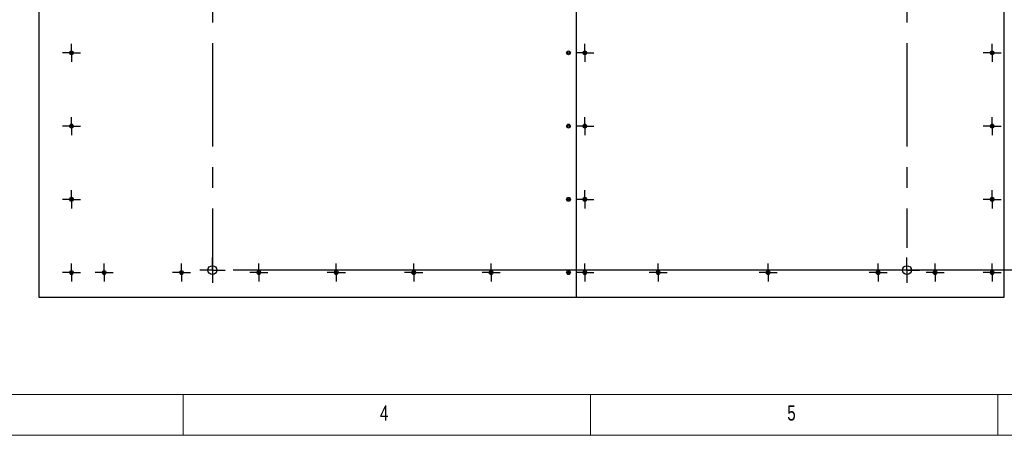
# Model space of a CAD drawing. Header units: millimetres. Extents: x 5 to 589, y 5 to 415.
# Tile 2 of 11: x 127 to 248, y 5 to 56. Entities that reach past the tile are written whole.
import ezdxf

# ---------------------------------------------------------------- set-up
doc = ezdxf.new("R2010")
doc.units = ezdxf.units.MM
doc.linetypes.add('CENTERX2', pattern=[20.32, 12.7, -2.54, 2.54, -2.54])
for name, color, linetype in [('COTES', 1, 'Continuous'), ('NOTES', 6, 'Continuous'), ('TRAIT-MIXTES', 3, 'CENTERX2')]:
    doc.layers.add(name, color=color, linetype=linetype)
doc.layers.add('TRAIT-FORT', color=4, linetype='Continuous', lineweight=25)
doc.styles.add('SLDTEXTSTYLE0', font='TXT', dxfattribs={"width": 0.75})
doc.dimstyles.new('SLDDIMSTYLE4', dxfattribs={"dimtxt": 3, "dimasz": 2, "dimexe": 0, "dimexo": 0.0625, "dimgap": 0.75, "dimtad": 0, "dimtih": 1, "dimtoh": 1, "dimdec": 0, "dimlfac": 20, "dimrnd": 1e-09, "dimzin": 12, "dimdsep": 46, "dimtxsty": 'SLDTEXTSTYLE0', "dimsah": 1, "dimcen": 0.09, "dimadec": 0, "dimazin": 3, "dimtfac": 1, "dimtdec": 0, "dimtofl": 0, "dimtmove": 0, "dimatfit": 3, "dimfxl": 1, "dimfrac": 2, "dimtolj": 1, "dimtzin": 12, "dimarcsym": 0})

# ---------------------------------------------------------------- blocks, each defined once
blk = doc.blocks.new('_D_97')
at = {"layer": 'COTES', "color": 1, "transparency": 16777216}
for p, q in [((262.27, 119.57), (262.27, 124.57)), ((257.46, 123.57), (262.27, 123.57)), ((262.27, 119.57), (260.9, 114.57)), ((260.9, 114.57), (260.9, 41.34))]:
    blk.add_line(p, q, dxfattribs=at)
blk.add_solid([(262.27, 123.57), (260.27, 124.07), (260.27, 123.07)], dxfattribs=at)
at = {"layer": 'COTES', "color": 1, "transparency": 16777216, "insert": (260.78, 124.57), "char_height": 3, "attachment_point": 1, "rotation": 90, "style": 'SLDTEXTSTYLE0'}
blk.add_mtext('2632', dxfattribs=at)
blk = doc.blocks.new('_D_98')
at = {"layer": 'COTES', "color": 1, "transparency": 16777216}
for p, q in [((268.52, 41.34), (268.52, 124.57)), ((262.27, 123.57), (268.52, 123.57))]:
    blk.add_line(p, q, dxfattribs=at)
blk.add_solid([(268.52, 123.57), (266.52, 124.07), (266.52, 123.07)], dxfattribs=at)
at = {"layer": 'COTES', "color": 1, "transparency": 16777216, "insert": (267.04, 124.57), "char_height": 3, "attachment_point": 1, "rotation": 90, "style": 'SLDTEXTSTYLE0'}
blk.add_mtext('2784', dxfattribs=at)
blk = doc.blocks.new('_D_100')
at = {"layer": 'COTES', "color": 1, "transparency": 16777216}
for p, q in [((287.88, 119.57), (287.88, 124.57)), ((283.07, 123.57), (287.88, 123.57)), ((287.88, 119.57), (296.26, 114.57)), ((296.26, 114.57), (296.26, 29.05))]:
    blk.add_line(p, q, dxfattribs=at)
blk.add_solid([(287.88, 123.57), (285.88, 124.07), (285.88, 123.07)], dxfattribs=at)
at = {"layer": 'COTES', "color": 1, "transparency": 16777216, "insert": (286.39, 124.57), "char_height": 3, "attachment_point": 1, "rotation": 90, "style": 'SLDTEXTSTYLE0'}
blk.add_mtext('3339', dxfattribs=at)
blk = doc.blocks.new('_D_102')
at = {"layer": 'COTES', "color": 1, "transparency": 16777216}
for p, q in [((297.5, 119.57), (297.5, 124.57)), ((292.69, 123.57), (297.5, 123.57)), ((297.5, 119.57), (301.36, 114.57)), ((301.36, 114.57), (301.36, 29.05))]:
    blk.add_line(p, q, dxfattribs=at)
blk.add_solid([(297.5, 123.57), (295.5, 124.07), (295.5, 123.07)], dxfattribs=at)
at = {"layer": 'COTES', "color": 1, "transparency": 16777216, "insert": (296.01, 124.57), "char_height": 3, "attachment_point": 1, "rotation": 90, "style": 'SLDTEXTSTYLE0'}
blk.add_mtext('3441', dxfattribs=at)
blk = doc.blocks.new('_D_115')
at = {"layer": 'COTES', "color": 1, "transparency": 16777216}
for p, q in [((324.79, 36.43), (324.79, 31.62)), ((320.79, 31.62), (315.79, 25.29)), ((320.79, 31.62), (325.79, 31.62)), ((315.79, 25.29), (153.16, 25.29))]:
    blk.add_line(p, q, dxfattribs=at)
blk.add_solid([(324.79, 31.62), (325.29, 33.62), (324.29, 33.62)], dxfattribs=at)
at = {"layer": 'COTES', "color": 1, "transparency": 16777216, "insert": (325.79, 33.1), "char_height": 3, "attachment_point": 1, "style": 'SLDTEXTSTYLE0'}
blk.add_mtext('1734', dxfattribs=at)
blk = doc.blocks.new('SW_CENTERMARKSYMBOL_110')
at = {"layer": 'TRAIT-MIXTES', "color": 0}
for p, q in [((0, 1), (0, 1.55)), ((0, 0), (-1, 0)), ((0, 0), (0, 1)), ((0, 0), (0, -1)), ((0, 0), (1, 0)), ((1, 0), (1.55, 0)), ((-1, 0), (-1.55, 0)), ((0, -1), (0, -1.55))]:
    blk.add_line(p, q, dxfattribs=at)
blk = doc.blocks.new('SW_CENTERMARKSYMBOL_111')
at = {"layer": 'TRAIT-MIXTES', "color": 0}
for p, q in [((0, 1), (0, 1.55)), ((-1, 0), (-1.55, 0)), ((0, 0), (-1, 0)), ((0, 0), (0, 1)), ((0, 0), (0, -1)), ((0, 0), (1, 0)), ((1, 0), (1.55, 0)), ((0, -1), (0, -66.81))]:
    blk.add_line(p, q, dxfattribs=at)
blk = doc.blocks.new('SW_CENTERMARKSYMBOL_117')
at = {"layer": 'TRAIT-MIXTES', "color": 0}
for p, q in [((-1, 0), (-1.1125, 0)), ((0, 0), (-1, 0)), ((0, 1), (0, 1.1125)), ((0, 0), (0, 1)), ((0, 0), (0, -1)), ((0, 0), (1, 0)), ((1, 0), (1.1125, 0)), ((0, -1), (0, -1.1125))]:
    blk.add_line(p, q, dxfattribs=at)
blk = doc.blocks.new('SW_CENTERMARKSYMBOL_118')
at = {"layer": 'TRAIT-MIXTES', "color": 0}
for p, q in [((-1, 0), (-1.1125, 0)), ((0, 0), (-1, 0)), ((0, 1), (0, 1.1125)), ((0, 0), (0, 1)), ((0, 0), (0, -1)), ((0, 0), (1, 0)), ((1, 0), (1.1125, 0)), ((0, -1), (0, -1.1125))]:
    blk.add_line(p, q, dxfattribs=at)
blk = doc.blocks.new('SW_CENTERMARKSYMBOL_119')
at = {"layer": 'TRAIT-MIXTES', "color": 0}
for p, q in [((0, 0), (-1, 0)), ((0, 1), (0, 1.1125)), ((0, 0), (0, 1)), ((0, 0), (0, -1)), ((0, 0), (1, 0)), ((1, 0), (1.1125, 0)), ((-1, 0), (-1.1125, 0)), ((0, -1), (0, -1.1125))]:
    blk.add_line(p, q, dxfattribs=at)
blk = doc.blocks.new('SW_CENTERMARKSYMBOL_137')
at = {"layer": 'TRAIT-MIXTES', "color": 0}
for p, q in [((-1, 0), (-1.1125, 0)), ((0, 0), (-1, 0)), ((0, 1), (0, 1.1125)), ((0, 0), (0, 1)), ((0, 0), (0, -1)), ((0, 0), (1, 0)), ((1, 0), (1.1125, 0)), ((0, -1), (0, -1.1125))]:
    blk.add_line(p, q, dxfattribs=at)
blk = doc.blocks.new('SW_CENTERMARKSYMBOL_138')
at = {"layer": 'TRAIT-MIXTES', "color": 0}
for p, q in [((0, 0), (-1, 0)), ((0, 1), (0, 1.1125)), ((0, 0), (0, 1)), ((0, 0), (0, -1)), ((0, 0), (1, 0)), ((1, 0), (1.1125, 0)), ((-1, 0), (-1.1125, 0)), ((0, -1), (0, -1.1125))]:
    blk.add_line(p, q, dxfattribs=at)
blk = doc.blocks.new('SW_CENTERMARKSYMBOL_139')
at = {"layer": 'TRAIT-MIXTES', "color": 0}
for p, q in [((-1, 0), (-1.1125, 0)), ((0, 0), (-1, 0)), ((0, 1), (0, 1.1125)), ((0, 0), (0, 1)), ((0, 0), (0, -1)), ((0, 0), (1, 0)), ((1, 0), (1.1125, 0)), ((0, -1), (0, -1.1125))]:
    blk.add_line(p, q, dxfattribs=at)
blk = doc.blocks.new('SW_CENTERMARKSYMBOL_140')
at = {"layer": 'TRAIT-MIXTES', "color": 0}
for p, q in [((-1, 0), (-1.1125, 0)), ((0, 0), (-1, 0)), ((0, 1), (0, 1.1125)), ((0, 0), (0, 1)), ((0, 0), (0, -1)), ((0, 0), (1, 0)), ((1, 0), (1.1125, 0)), ((0, -1), (0, -1.1125))]:
    blk.add_line(p, q, dxfattribs=at)
blk = doc.blocks.new('SW_CENTERMARKSYMBOL_141')
at = {"layer": 'TRAIT-MIXTES', "color": 0}
for p, q in [((0, 0), (-1, 0)), ((0, 1), (0, 1.1125)), ((0, 0), (0, 1)), ((0, 0), (0, -1)), ((0, 0), (1, 0)), ((1, 0), (1.1125, 0)), ((-1, 0), (-1.1125, 0)), ((0, -1), (0, -1.1125))]:
    blk.add_line(p, q, dxfattribs=at)
blk = doc.blocks.new('SW_CENTERMARKSYMBOL_142')
at = {"layer": 'TRAIT-MIXTES', "color": 0}
for p, q in [((-1, 0), (-1.1125, 0)), ((0, 0), (-1, 0)), ((0, 1), (0, 1.1125)), ((0, 0), (0, 1)), ((0, 0), (0, -1)), ((0, 0), (1, 0)), ((1, 0), (1.1125, 0)), ((0, -1), (0, -1.1125))]:
    blk.add_line(p, q, dxfattribs=at)
blk = doc.blocks.new('SW_CENTERMARKSYMBOL_143')
at = {"layer": 'TRAIT-MIXTES', "color": 0}
for p, q in [((0, 0), (-1, 0)), ((0, 1), (0, 1.1125)), ((0, 0), (0, 1)), ((0, 0), (0, -1)), ((0, 0), (1, 0)), ((1, 0), (1.1125, 0)), ((-1, 0), (-1.1125, 0)), ((0, -1), (0, -1.1125))]:
    blk.add_line(p, q, dxfattribs=at)
blk = doc.blocks.new('SW_CENTERMARKSYMBOL_144')
at = {"layer": 'TRAIT-MIXTES', "color": 0}
for p, q in [((-1, 0), (-1.1125, 0)), ((0, 0), (-1, 0)), ((0, 1), (0, 1.1125)), ((0, 0), (0, 1)), ((0, 0), (0, -1)), ((0, 0), (1, 0)), ((1, 0), (1.1125, 0)), ((0, -1), (0, -1.1125))]:
    blk.add_line(p, q, dxfattribs=at)
blk = doc.blocks.new('SW_CENTERMARKSYMBOL_145')
at = {"layer": 'TRAIT-MIXTES', "color": 0}
for p, q in [((-1, 0), (-1.1125, 0)), ((0, 0), (-1, 0)), ((0, 1), (0, 1.1125)), ((0, 0), (0, 1)), ((0, 0), (0, -1)), ((0, 0), (1, 0)), ((1, 0), (1.1125, 0)), ((0, -1), (0, -1.1125))]:
    blk.add_line(p, q, dxfattribs=at)
blk = doc.blocks.new('SW_CENTERMARKSYMBOL_146')
at = {"layer": 'TRAIT-MIXTES', "color": 0}
for p, q in [((0, 1), (0, 1.55)), ((0, 0), (-1, 0)), ((0, 0), (0, 1)), ((0, 0), (0, -1)), ((0, 0), (1, 0)), ((1, 0), (1.55, 0)), ((-1, 0), (-1.55, 0)), ((0, -1), (0, -69.65))]:
    blk.add_line(p, q, dxfattribs=at)
blk = doc.blocks.new('SW_CENTERMARKSYMBOL_148')
at = {"layer": 'TRAIT-MIXTES', "color": 0}
for p, q in [((0, 1), (0, 1.55)), ((-1, 0), (-1.55, 0)), ((0, 0), (-1, 0)), ((0, 0), (0, 1)), ((0, 0), (0, -1)), ((0, 0), (1, 0)), ((1, 0), (1.55, 0)), ((0, -1), (0, -1.55))]:
    blk.add_line(p, q, dxfattribs=at)
blk = doc.blocks.new('SW_CENTERMARKSYMBOL_149')
at = {"layer": 'TRAIT-MIXTES', "color": 0}
for p, q in [((0, 0), (-1, 0)), ((0, 1), (0, 1.1125)), ((0, 0), (0, 1)), ((0, 0), (0, -1)), ((0, 0), (1, 0)), ((1, 0), (1.1125, 0)), ((-1, 0), (-1.1125, 0)), ((0, -1), (0, -1.1125))]:
    blk.add_line(p, q, dxfattribs=at)
blk = doc.blocks.new('SW_CENTERMARKSYMBOL_150')
at = {"layer": 'TRAIT-MIXTES', "color": 0}
for p, q in [((0, 0), (-1, 0)), ((0, 1), (0, 1.1125)), ((0, 0), (0, 1)), ((0, 0), (0, -1)), ((0, 0), (1, 0)), ((1, 0), (1.1125, 0)), ((-1, 0), (-1.1125, 0)), ((0, -1), (0, -1.1125))]:
    blk.add_line(p, q, dxfattribs=at)
blk = doc.blocks.new('SW_CENTERMARKSYMBOL_151')
at = {"layer": 'TRAIT-MIXTES', "color": 0}
for p, q in [((-1, 0), (-1.1125, 0)), ((0, 0), (-1, 0)), ((0, 1), (0, 1.1125)), ((0, 0), (0, 1)), ((0, 0), (0, -1)), ((0, 0), (1, 0)), ((1, 0), (1.1125, 0)), ((0, -1), (0, -1.1125))]:
    blk.add_line(p, q, dxfattribs=at)
blk = doc.blocks.new('SW_CENTERMARKSYMBOL_152')
at = {"layer": 'TRAIT-MIXTES', "color": 0}
for p, q in [((0, 0), (-1, 0)), ((0, 1), (0, 1.1125)), ((0, 0), (0, 1)), ((0, 0), (0, -1)), ((0, 0), (1, 0)), ((1, 0), (1.1125, 0)), ((-1, 0), (-1.1125, 0)), ((0, -1), (0, -1.1125))]:
    blk.add_line(p, q, dxfattribs=at)
blk = doc.blocks.new('SW_CENTERMARKSYMBOL_153')
at = {"layer": 'TRAIT-MIXTES', "color": 0}
for p, q in [((0, 0), (-1, 0)), ((0, 1), (0, 1.1125)), ((0, 0), (0, 1)), ((0, 0), (0, -1)), ((0, 0), (1, 0)), ((1, 0), (1.1125, 0)), ((-1, 0), (-1.1125, 0)), ((0, -1), (0, -1.1125))]:
    blk.add_line(p, q, dxfattribs=at)
blk = doc.blocks.new('SW_CENTERMARKSYMBOL_154')
at = {"layer": 'TRAIT-MIXTES', "color": 0}
for p, q in [((0, 0), (-1, 0)), ((0, 1), (0, 1.1125)), ((0, 0), (0, 1)), ((0, 0), (0, -1)), ((0, 0), (1, 0)), ((1, 0), (1.1125, 0)), ((-1, 0), (-1.1125, 0)), ((0, -1), (0, -1.1125))]:
    blk.add_line(p, q, dxfattribs=at)
blk = doc.blocks.new('SW_CENTERMARKSYMBOL_168')
at = {"layer": 'TRAIT-MIXTES', "color": 0}
for p, q in [((-1, 0), (-1.1125, 0)), ((0, 0), (-1, 0)), ((0, 1), (0, 1.1125)), ((0, 0), (0, 1)), ((0, 0), (0, -1)), ((0, 0), (1, 0)), ((1, 0), (1.1125, 0)), ((0, -1), (0, -1.1125))]:
    blk.add_line(p, q, dxfattribs=at)
blk = doc.blocks.new('SW_CENTERMARKSYMBOL_169')
at = {"layer": 'TRAIT-MIXTES', "color": 0}
for p, q in [((-1, 0), (-1.1125, 0)), ((0, 0), (-1, 0)), ((0, 1), (0, 1.1125)), ((0, 0), (0, 1)), ((0, 0), (0, -1)), ((0, 0), (1, 0)), ((1, 0), (1.1125, 0)), ((0, -1), (0, -1.1125))]:
    blk.add_line(p, q, dxfattribs=at)
blk = doc.blocks.new('SW_CENTERMARKSYMBOL_170')
at = {"layer": 'TRAIT-MIXTES', "color": 0}
for p, q in [((-1, 0), (-1.1125, 0)), ((0, 0), (-1, 0)), ((0, 1), (0, 1.1125)), ((0, 0), (0, 1)), ((0, 0), (0, -1)), ((0, 0), (1, 0)), ((1, 0), (1.1125, 0)), ((0, -1), (0, -1.1125))]:
    blk.add_line(p, q, dxfattribs=at)
blk = doc.blocks.new('SW_CENTERMARKSYMBOL_171')
at = {"layer": 'TRAIT-MIXTES', "color": 0}
for p, q in [((-1, 0), (-1.1125, 0)), ((0, 0), (-1, 0)), ((0, 1), (0, 1.1125)), ((0, 0), (0, 1)), ((0, 0), (0, -1)), ((0, 0), (1, 0)), ((1, 0), (1.1125, 0)), ((0, -1), (0, -1.1125))]:
    blk.add_line(p, q, dxfattribs=at)

msp = doc.modelspace()

# ---------------------------------------------------------------- linework, layer by layer
at = {"color": 7, "linetype": 'Continuous', "lineweight": 18}
for p, q in [((10, 10), (584, 10)), ((97, 10), (422.48501, 10)), ((147, 5), (147, 10)), ((197, 10), (197, 5)), ((247, 5), (247, 10)), ((5, 5), (589, 5))]:
    msp.add_line(p, q, dxfattribs=at)
at = {"layer": 'TRAIT-FORT', "color": 4, "linetype": 'Continuous', "lineweight": 25}
for p, q in [((129.31089, 107.49633), (129.31089, 21.99633)), ((195.30839, 21.99633), (195.30839, 107.49633)), ((195.31339, 21.99633), (195.31339, 107.49633)), ((247.80589, 21.99633), (247.80589, 107.49633)), ((129.31089, 21.99633), (195.30839, 21.99633)), ((195.31339, 21.99633), (247.80589, 21.99633))]:
    msp.add_line(p, q, dxfattribs=at)
for centre, radius in [((133.31089, 51.99633), 0.235), ((133.31089, 51.99633), 0.1125), ((194.31339, 51.99633), 0.235), ((194.31339, 51.99633), 0.1125), ((196.31339, 51.99633), 0.235), ((196.31339, 51.99633), 0.1125), ((246.31089, 51.99633), 0.235), ((246.31089, 51.99633), 0.1125), ((133.31089, 42.99633), 0.235), ((133.31089, 42.99633), 0.1125), ((194.31339, 42.99633), 0.235), ((194.31339, 42.99633), 0.1125), ((196.31339, 42.99633), 0.235), ((196.31339, 42.99633), 0.1125), ((246.31089, 42.99633), 0.235), ((246.31089, 42.99633), 0.1125), ((133.31089, 33.99633), 0.235), ((133.31089, 33.99633), 0.1125), ((194.31339, 33.99633), 0.235), ((194.31339, 33.99633), 0.1125), ((196.31339, 33.99633), 0.235), ((196.31339, 33.99633), 0.1125), ((246.31089, 33.99633), 0.235), ((246.31089, 33.99633), 0.1125), ((150.60916, 25.29432), 0.55), ((235.85185, 25.29432), 0.55), ((133.31089, 24.99633), 0.235), ((133.31089, 24.99633), 0.1125), ((137.31339, 24.99633), 0.235), ((137.31339, 24.99633), 0.1125), ((146.81339, 24.99633), 0.235), ((146.81339, 24.99633), 0.1125), ((156.31339, 24.99633), 0.235), ((156.31339, 24.99633), 0.1125), ((165.81339, 24.99633), 0.235), ((165.81339, 24.99633), 0.1125), ((175.31339, 24.99633), 0.235), ((175.31339, 24.99633), 0.1125), ((184.81339, 24.99633), 0.235), ((184.81339, 24.99633), 0.1125), ((194.31339, 24.99633), 0.235), ((194.31339, 24.99633), 0.1125), ((196.31339, 24.99633), 0.235), ((196.31339, 24.99633), 0.1125), ((205.31339, 24.99633), 0.235), ((205.31339, 24.99633), 0.1125), ((218.81339, 24.99633), 0.235), ((218.81339, 24.99633), 0.1125), ((232.31339, 24.99633), 0.235), ((232.31339, 24.99633), 0.1125), ((239.31214, 24.99633), 0.235), ((239.31214, 24.99633), 0.1125), ((246.31089, 24.99633), 0.235), ((246.31089, 24.99633), 0.1125)]:
    msp.add_circle(centre, radius, dxfattribs=at)

# ---------------------------------------------------------------- block references
at = {"layer": 'TRAIT-MIXTES', "color": 3}
for name, p in [('SW_CENTERMARKSYMBOL_146', (150.60916, 94.83457)), ('SW_CENTERMARKSYMBOL_111', (235.85185, 94.83457)), ('SW_CENTERMARKSYMBOL_171', (133.31089, 51.99633)), ('SW_CENTERMARKSYMBOL_119', (196.31339, 51.99633)), ('SW_CENTERMARKSYMBOL_137', (246.31089, 51.99633)), ('SW_CENTERMARKSYMBOL_170', (133.31089, 42.99633)), ('SW_CENTERMARKSYMBOL_118', (196.31339, 42.99633)), ('SW_CENTERMARKSYMBOL_138', (246.31089, 42.99633)), ('SW_CENTERMARKSYMBOL_169', (133.31089, 33.99633)), ('SW_CENTERMARKSYMBOL_117', (196.31339, 33.99633)), ('SW_CENTERMARKSYMBOL_139', (246.31089, 33.99633)), ('SW_CENTERMARKSYMBOL_148', (150.60916, 25.29432)), ('SW_CENTERMARKSYMBOL_110', (235.85185, 25.29432)), ('SW_CENTERMARKSYMBOL_168', (133.31089, 24.99633)), ('SW_CENTERMARKSYMBOL_149', (137.31339, 24.99633)), ('SW_CENTERMARKSYMBOL_150', (146.81339, 24.99633)), ('SW_CENTERMARKSYMBOL_151', (156.31339, 24.99633)), ('SW_CENTERMARKSYMBOL_152', (165.81339, 24.99633)), ('SW_CENTERMARKSYMBOL_153', (175.31339, 24.99633)), ('SW_CENTERMARKSYMBOL_154', (184.81339, 24.99633)), ('SW_CENTERMARKSYMBOL_145', (196.31339, 24.99633)), ('SW_CENTERMARKSYMBOL_144', (205.31339, 24.99633)), ('SW_CENTERMARKSYMBOL_143', (218.81339, 24.99633)), ('SW_CENTERMARKSYMBOL_142', (232.31339, 24.99633)), ('SW_CENTERMARKSYMBOL_141', (239.31214, 24.99633)), ('SW_CENTERMARKSYMBOL_140', (246.31089, 24.99633))]:
    msp.add_blockref(name, p, dxfattribs=at)

# ---------------------------------------------------------------- texts
at = {"layer": 'NOTES', "color": 211, "char_height": 1.85208, "attachment_point": 1, "style": 'SLDTEXTSTYLE0'}
for s, insert in [('4', (171.16667, 8.66802)), ('5', (221.16667, 8.66802))]:
    msp.add_mtext(s, dxfattribs=dict(at, insert=insert))

# ---------------------------------------------------------------- dimensions: what is measured, and where the dimension line sits
at = {"layer": 'COTES', "color": 1}
for feature_location, offset, dtype, origin, picture, middle in [((260.90216, 40.33826), (1.36761, 84.23666), 1, (129.31089, 107.49633), '_D_97', (262.26977, 129.00825)), ((268.52163, 40.33826), (0, 84.23666), 1, (129.31089, 107.49633), '_D_98', (268.52163, 129.00825)), ((296.26089, 28.04633), (-8.38038, 96.52859), 1, (129.31089, 107.49633), '_D_100', (287.88052, 129.00825)), ((301.36089, 28.04633), (-3.86013, 96.52859), 1, (129.31089, 107.49633), '_D_102', (297.50077, 129.00825)), ((152.15916, 25.29432), (173.63094, 6.32225), 0, (302.31089, 111.99633), '_D_115', (330.22344, 31.61658))]:
    dim = msp.add_ordinate_dim(feature_location=feature_location, offset=offset, dtype=dtype, origin=origin, dimstyle='SLDDIMSTYLE4', dxfattribs=at)
    dim.commit()
    dim.dimension.update_dxf_attribs({"geometry": picture, "text_midpoint": middle})

doc.saveas('drawing.dxf')
